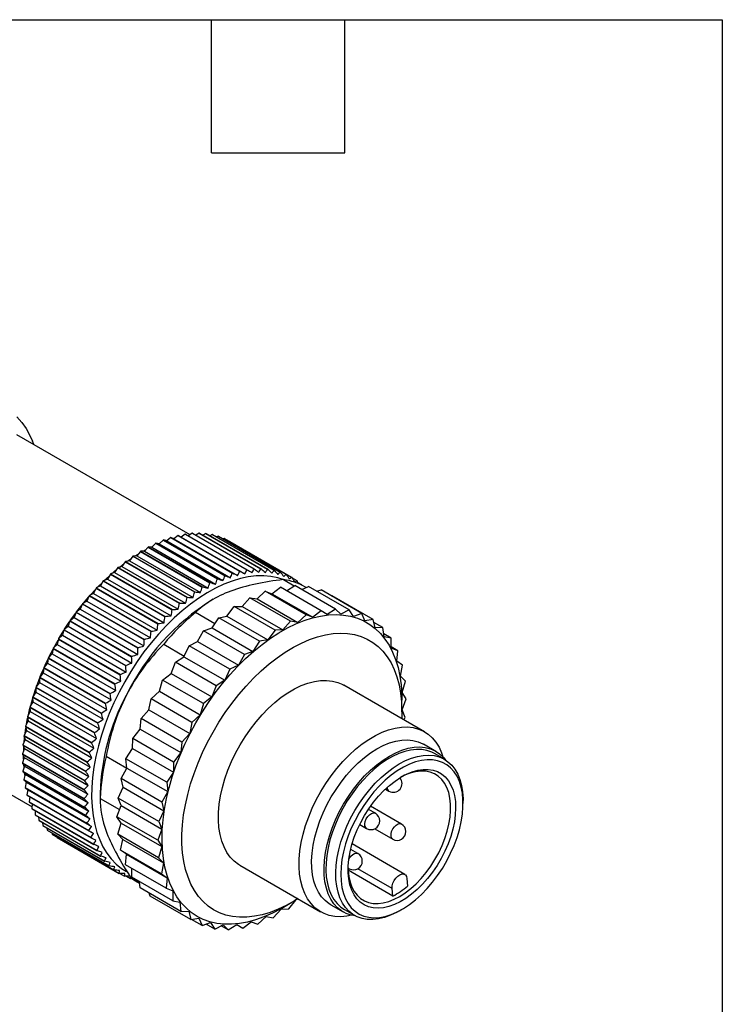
# Model space of a CAD drawing. Header units: millimetres. Extents: x 6 to 273, y 6 to 210.
# Tile 5 of 5: x 233 to 273, y 153 to 210. Entities that reach past the tile are written whole.
import ezdxf

# ---------------------------------------------------------------- set-up
doc = ezdxf.new("R2010")
doc.units = ezdxf.units.MM
doc.linetypes.add('SLD-Solid', pattern=[0])
doc.layers.add('TEXT', color=140, linetype='SLD-Solid', lineweight=25)

msp = doc.modelspace()

# ---------------------------------------------------------------- linework, layer by layer
for p, q in [((242.608, 180.103), (232.704, 185.82)), ((233.665, 185.266), (233.586, 185.46)), ((242.734, 180.185), (242.515, 180.041)), ((242.734, 180.185), (246.27, 178.144)), ((242.744, 180.186), (246.28, 178.145)), ((243.127, 180.195), (242.929, 180.079)), ((243.127, 180.195), (246.662, 178.154)), ((243.137, 180.195), (246.672, 178.154)), ((243.507, 180.17), (243.334, 180.081)), ((243.507, 180.17), (247.043, 178.129)), ((243.517, 180.168), (247.052, 178.127)), ((240.638, 179.612), (240.419, 179.385)), ((240.638, 179.612), (244.173, 177.571)), ((240.649, 179.617), (244.184, 177.576)), ((240.845, 179.581), (240.649, 179.617)), ((240.818, 179.586), (240.873, 179.608)), ((241.069, 179.795), (240.845, 179.581)), ((241.069, 179.795), (244.605, 177.754)), ((241.08, 179.8), (244.616, 177.759)), ((241.268, 179.744), (241.08, 179.8)), ((241.496, 179.945), (241.268, 179.744)), ((241.268, 179.744), (244.91, 177.642)), ((241.496, 179.945), (245.032, 177.904)), ((241.507, 179.948), (245.043, 177.907)), ((241.686, 179.874), (241.507, 179.948)), ((241.917, 180.06), (241.686, 179.874)), ((241.686, 179.874), (245.327, 177.772)), ((241.917, 180.06), (245.453, 178.019)), ((241.928, 180.062), (245.463, 178.021)), ((242.097, 179.97), (241.928, 180.062)), ((242.33, 180.14), (242.097, 179.97)), ((242.097, 179.97), (245.738, 177.867)), ((242.33, 180.14), (245.866, 178.099)), ((242.341, 180.142), (245.876, 178.101)), ((243.873, 180.109), (243.729, 180.046)), ((243.873, 180.109), (247.409, 178.068)), ((243.882, 180.107), (247.418, 178.066)), ((244.224, 180.013), (244.114, 179.973)), ((244.224, 180.013), (247.759, 177.972)), ((244.233, 180.01), (247.768, 177.969)), ((244.558, 179.883), (244.488, 179.863)), ((244.558, 179.883), (248.093, 177.842)), ((244.566, 179.879), (248.101, 177.838)), ((244.873, 179.719), (244.852, 179.714)), ((244.873, 179.719), (248.409, 177.678)), ((239.768, 179.148), (239.562, 178.897)), ((239.768, 179.148), (243.304, 177.107)), ((239.99, 179.156), (239.779, 179.155)), ((239.779, 179.155), (243.315, 177.114)), ((239.921, 179.156), (240.055, 179.229)), ((240.203, 179.396), (239.99, 179.156)), ((239.99, 179.156), (243.632, 177.054)), ((240.203, 179.396), (243.739, 177.355)), ((240.214, 179.402), (243.75, 177.361)), ((240.419, 179.385), (240.214, 179.402)), ((240.37, 179.389), (240.466, 179.434)), ((240.419, 179.385), (244.06, 177.282)), ((240.845, 179.581), (244.487, 177.479)), ((238.901, 178.559), (238.711, 178.289)), ((238.901, 178.559), (242.437, 176.518)), ((239.135, 178.607), (238.912, 178.568)), ((238.912, 178.568), (242.448, 176.527)), ((239.333, 178.869), (239.135, 178.607)), ((239.135, 178.607), (242.776, 176.505)), ((239.333, 178.869), (242.869, 176.828)), ((239.562, 178.897), (239.344, 178.876)), ((239.344, 178.876), (242.88, 176.835)), ((239.471, 178.888), (239.641, 178.994)), ((239.562, 178.897), (243.204, 176.795)), ((238.292, 177.942), (238.061, 177.865)), ((238.473, 178.221), (238.292, 177.942)), ((238.292, 177.942), (241.934, 175.84)), ((238.473, 178.221), (242.009, 176.18)), ((238.711, 178.289), (238.484, 178.23)), ((238.484, 178.23), (242.019, 176.189)), ((238.711, 178.289), (242.353, 176.186)), ((237.636, 177.463), (237.475, 177.171)), ((237.636, 177.463), (241.171, 175.422)), ((237.88, 177.569), (237.646, 177.474)), ((237.646, 177.474), (241.182, 175.433)), ((238.051, 177.855), (237.88, 177.569)), ((237.88, 177.569), (241.521, 175.467)), ((238.051, 177.855), (241.586, 175.814)), ((238.061, 177.865), (241.597, 175.824)), ((247.951, 177.535), (248.569, 177.179)), ((248.442, 177.632), (248.705, 177.48)), ((248.768, 177.372), (248.98, 177.25)), ((237.23, 177.047), (237.081, 176.75)), ((237.23, 177.047), (240.766, 175.006)), ((237.475, 177.171), (237.24, 177.058)), ((237.24, 177.058), (240.776, 175.017)), ((237.475, 177.171), (241.117, 175.069)), ((246.439, 176.43), (246.909, 176.872)), ((249.243, 175.524), (246.909, 176.872)), ((246.909, 176.872), (247.288, 176.726)), ((247.288, 176.726), (247.772, 177.106)), ((250.106, 175.759), (247.772, 177.106)), ((248.131, 176.899), (248.6, 177.198)), ((250.933, 175.851), (248.6, 177.198)), ((248.938, 177.222), (248.98, 177.25)), ((249.008, 176.962), (249.379, 177.145)), ((249.246, 177.079), (249.176, 177.119)), ((251.712, 175.798), (249.379, 177.145)), ((249.861, 176.867), (250.097, 176.948)), ((252.43, 175.601), (250.097, 176.948)), ((236.697, 176.307), (236.462, 176.159)), ((236.504, 176.186), (236.807, 176.546)), ((236.835, 176.608), (236.697, 176.307)), ((236.697, 176.307), (240.339, 174.205)), ((236.835, 176.608), (240.371, 174.567)), ((237.081, 176.75), (236.845, 176.619)), ((236.845, 176.619), (240.38, 174.578)), ((237.081, 176.75), (240.722, 174.648)), ((243.93, 176.41), (243.831, 176.353)), ((245.577, 176.002), (246.025, 176.497)), ((248.358, 175.15), (246.025, 176.497)), ((246.025, 176.497), (246.439, 176.43)), ((246.439, 176.43), (248.773, 175.083)), ((247.288, 176.726), (249.621, 175.379)), ((250.697, 176.602), (250.743, 176.61)), ((253.077, 175.263), (250.743, 176.61)), ((236.083, 175.668), (235.971, 175.363)), ((236.083, 175.668), (239.619, 173.627)), ((236.327, 175.844), (236.092, 175.68)), ((236.092, 175.68), (239.628, 173.639)), ((236.128, 175.705), (236.431, 176.095)), ((236.452, 176.147), (236.327, 175.844)), ((236.327, 175.844), (239.968, 173.742)), ((236.452, 176.147), (239.988, 174.106)), ((236.462, 176.159), (239.997, 174.118)), ((244.02, 175.013), (242.913, 175.652)), ((244.714, 175.448), (245.132, 175.989)), ((245.132, 175.989), (245.577, 176.002)), ((247.466, 174.642), (245.132, 175.989)), ((245.577, 176.002), (247.91, 174.655)), ((250.106, 175.759), (249.621, 175.379)), ((250.441, 175.537), (250.106, 175.759)), ((250.933, 175.851), (250.441, 175.537)), ((251.221, 175.556), (250.933, 175.851)), ((251.712, 175.798), (251.221, 175.556)), ((251.948, 175.435), (251.712, 175.798)), ((235.73, 175.17), (235.63, 174.866)), ((235.73, 175.17), (239.265, 173.129)), ((235.971, 175.363), (235.738, 175.183)), ((235.738, 175.183), (239.274, 173.142)), ((235.768, 175.207), (236.067, 175.623)), ((235.971, 175.363), (239.612, 173.261)), ((243.863, 174.777), (244.246, 175.356)), ((244.246, 175.356), (244.714, 175.448)), ((246.58, 174.009), (244.246, 175.356)), ((244.714, 175.448), (247.047, 174.101)), ((248.358, 175.15), (247.91, 174.655)), ((248.773, 175.083), (248.358, 175.15)), ((249.243, 175.524), (248.773, 175.083)), ((249.621, 175.379), (249.243, 175.524)), ((252.43, 175.601), (251.948, 175.435)), ((252.61, 175.175), (252.43, 175.601)), ((253.077, 175.263), (252.61, 175.175)), ((253.197, 174.782), (253.077, 175.263)), ((253.641, 174.79), (253.12, 175.091)), ((235.392, 174.658), (235.307, 174.355)), ((235.392, 174.658), (238.928, 172.617)), ((235.63, 174.866), (235.401, 174.671)), ((235.401, 174.671), (238.936, 172.63)), ((235.63, 174.866), (239.272, 172.764)), ((243.039, 173.999), (243.38, 174.606)), ((243.38, 174.606), (243.863, 174.777)), ((245.714, 173.259), (243.38, 174.606)), ((243.863, 174.777), (246.197, 173.43)), ((247.466, 174.642), (247.047, 174.101)), ((247.91, 174.655), (247.466, 174.642)), ((253.641, 174.79), (253.197, 174.782)), ((253.701, 174.261), (253.641, 174.79)), ((235.073, 174.132), (235.001, 173.831)), ((235.073, 174.132), (238.609, 172.091)), ((235.307, 174.355), (235.081, 174.145)), ((235.081, 174.145), (238.617, 172.104)), ((235.307, 174.355), (238.948, 172.252)), ((242.548, 173.753), (243.039, 173.999)), ((243.039, 173.999), (245.373, 172.652)), ((246.58, 174.009), (246.197, 173.43)), ((247.047, 174.101), (246.58, 174.009)), ((254.114, 174.189), (253.68, 174.44)), ((254.114, 174.189), (253.701, 174.261)), ((254.112, 173.62), (254.114, 174.189)), ((234.773, 173.594), (234.716, 173.297)), ((234.773, 173.594), (238.309, 171.553)), ((235.001, 173.831), (234.781, 173.608)), ((234.781, 173.608), (238.316, 171.567)), ((235.001, 173.831), (238.643, 171.729)), ((241.096, 173.841), (242.271, 173.162)), ((242.255, 173.127), (242.548, 173.753)), ((244.882, 172.406), (242.548, 173.753)), ((246.197, 173.43), (245.714, 173.259)), ((254.488, 173.47), (254.112, 173.687)), ((254.488, 173.47), (254.112, 173.62)), ((254.424, 172.87), (254.488, 173.47)), ((234.494, 173.047), (234.451, 172.755)), ((234.494, 173.047), (238.029, 171.006)), ((234.716, 173.297), (234.501, 173.061)), ((234.501, 173.061), (238.036, 171.02)), ((234.716, 173.297), (238.357, 171.195)), ((241.763, 172.81), (242.255, 173.127)), ((242.255, 173.127), (244.588, 171.78)), ((245.714, 173.259), (245.373, 172.652)), ((254.758, 172.644), (254.424, 172.87)), ((234.236, 172.494), (234.207, 172.207)), ((234.236, 172.494), (237.771, 170.453)), ((234.451, 172.755), (234.242, 172.508)), ((234.242, 172.508), (237.777, 170.467)), ((234.451, 172.755), (238.092, 170.653)), ((241.521, 172.175), (241.763, 172.81)), ((244.097, 171.463), (241.763, 172.81)), ((244.882, 172.406), (244.588, 171.78)), ((245.373, 172.652), (244.882, 172.406)), ((254.634, 172.022), (254.758, 172.644)), ((234, 171.935), (233.986, 171.655)), ((234, 171.935), (237.536, 169.894)), ((234.207, 172.207), (234.006, 171.949)), ((234.006, 171.949), (237.541, 169.908)), ((234.207, 172.207), (237.849, 170.105)), ((240.851, 171.157), (241.037, 171.791)), ((241.037, 171.791), (241.521, 172.175)), ((243.371, 170.444), (241.037, 171.791)), ((241.521, 172.175), (243.855, 170.828)), ((244.588, 171.78), (244.097, 171.463)), ((254.919, 171.723), (254.634, 172.022)), ((254.736, 171.089), (254.919, 171.723)), ((233.648, 170.891), (233.788, 171.318)), ((233.788, 171.373), (237.324, 169.332)), ((233.788, 171.373), (233.789, 171.102)), ((233.986, 171.655), (233.793, 171.388)), ((233.793, 171.388), (237.329, 169.347)), ((233.986, 171.655), (237.628, 169.553)), ((240.383, 170.713), (240.851, 171.157)), ((240.851, 171.157), (243.185, 169.81)), ((244.097, 171.463), (243.855, 170.828)), ((256.016, 168.832), (251.399, 171.497)), ((233.49, 170.345), (233.604, 170.747)), ((233.6, 170.811), (237.136, 168.77)), ((233.6, 170.811), (233.616, 170.549)), ((233.789, 171.102), (233.605, 170.826)), ((233.605, 170.826), (237.14, 168.785)), ((233.789, 171.102), (237.431, 168.999)), ((240.255, 170.09), (240.383, 170.713)), ((242.716, 169.366), (240.383, 170.713)), ((243.855, 170.828), (243.371, 170.444)), ((254.721, 169.984), (254.721, 170.637)), ((254.73, 170.088), (254.969, 170.723)), ((254.969, 170.723), (254.736, 171.089)), ((223.705, 170.231), (233.568, 164.538)), ((233.358, 169.805), (233.447, 170.177)), ((233.437, 170.251), (236.973, 168.21)), ((233.437, 170.251), (233.468, 169.999)), ((233.616, 170.549), (233.441, 170.265)), ((233.441, 170.265), (236.977, 168.224)), ((233.616, 170.549), (237.258, 168.447)), ((239.809, 169.592), (240.255, 170.09)), ((240.255, 170.09), (242.589, 168.743)), ((243.371, 170.444), (243.185, 169.81)), ((254.906, 169.659), (254.73, 170.088)), ((233.252, 169.273), (233.316, 169.61)), ((233.3, 169.695), (236.836, 167.654)), ((233.3, 169.695), (233.346, 169.454)), ((233.468, 169.999), (233.304, 169.709)), ((233.304, 169.709), (236.839, 167.668)), ((233.468, 169.999), (237.11, 167.897)), ((239.742, 168.991), (239.809, 169.592)), ((242.142, 168.245), (239.809, 169.592)), ((243.185, 169.81), (242.716, 169.366)), ((254.838, 169.512), (254.906, 169.659)), ((233.249, 168.916), (233.107, 168.617)), ((233.171, 168.752), (233.214, 169.05)), ((233.19, 169.145), (236.725, 167.104)), ((233.19, 169.145), (233.249, 168.916)), ((233.346, 169.454), (233.192, 169.159)), ((233.192, 169.159), (236.728, 167.118)), ((233.249, 168.916), (236.891, 166.814)), ((233.346, 169.454), (236.987, 167.352)), ((239.326, 168.447), (239.742, 168.991)), ((239.742, 168.991), (242.076, 167.643)), ((242.716, 169.366), (242.589, 168.743)), ((233.179, 168.387), (233.049, 168.085)), ((233.105, 168.603), (236.641, 166.562)), ((233.105, 168.603), (233.179, 168.387)), ((233.107, 168.617), (236.643, 166.576)), ((233.179, 168.387), (236.821, 166.285)), ((239.32, 167.876), (239.326, 168.447)), ((241.659, 167.1), (239.326, 168.447)), ((242.589, 168.743), (242.142, 168.245)), ((233.136, 167.87), (233.018, 167.566)), ((233.048, 168.072), (236.584, 166.031)), ((233.048, 168.072), (233.136, 167.87)), ((233.049, 168.085), (236.585, 166.044)), ((233.136, 167.87), (236.777, 165.767)), ((238.94, 167.295), (239.32, 167.876)), ((239.32, 167.876), (241.654, 166.529)), ((242.142, 168.245), (242.076, 167.643)), ((256.664, 167.716), (255.957, 168.125)), ((233.119, 167.365), (233.015, 167.061)), ((233.018, 167.566), (236.554, 165.525)), ((233.018, 167.553), (236.554, 165.512)), ((233.018, 167.553), (233.119, 167.365)), ((233.119, 167.365), (236.761, 165.263)), ((238.982, 166.737), (237.807, 167.416)), ((241.273, 165.948), (238.94, 167.295)), ((238.997, 166.763), (238.94, 167.295)), ((242.076, 167.643), (241.659, 167.1)), ((257.155, 167.26), (256.589, 167.586)), ((233.015, 167.061), (236.551, 165.02)), ((233.015, 167.049), (236.551, 165.007)), ((233.015, 167.049), (233.13, 166.877)), ((233.13, 166.877), (233.039, 166.573)), ((233.108, 166.805), (233.1, 166.921)), ((233.13, 166.877), (236.771, 164.774)), ((238.658, 166.155), (238.997, 166.763)), ((238.997, 166.763), (241.33, 165.416)), ((241.659, 167.1), (241.654, 166.529)), ((233.039, 166.573), (236.575, 164.532)), ((233.04, 166.561), (236.576, 164.52)), ((233.04, 166.561), (233.167, 166.405)), ((233.167, 166.405), (233.09, 166.103)), ((233.09, 166.103), (236.626, 164.062)), ((233.092, 166.092), (236.627, 164.051)), ((233.092, 166.092), (233.231, 165.953)), ((233.156, 166.361), (233.147, 166.43)), ((233.167, 166.405), (236.809, 164.303)), ((240.992, 164.808), (238.658, 166.155)), ((238.776, 165.67), (238.658, 166.155)), ((241.654, 166.529), (241.273, 165.948)), ((233.231, 165.953), (233.168, 165.654)), ((233.168, 165.654), (236.704, 163.613)), ((233.171, 165.643), (236.706, 163.602)), ((233.171, 165.643), (233.322, 165.521)), ((233.228, 165.938), (233.224, 165.96)), ((233.231, 165.953), (236.873, 163.85)), ((233.322, 165.521), (233.273, 165.227)), ((233.322, 165.521), (236.964, 163.419)), ((238.485, 165.044), (238.776, 165.67)), ((238.776, 165.67), (241.109, 164.323)), ((241.273, 165.948), (241.33, 165.416)), ((253.782, 165.558), (253.981, 165.444)), ((233.273, 165.227), (236.809, 163.186)), ((233.276, 165.216), (236.812, 163.175)), ((233.276, 165.216), (233.439, 165.112)), ((233.439, 165.112), (233.405, 164.823)), ((233.439, 165.112), (237.08, 163.01)), ((237.468, 165.331), (237.468, 164.856)), ((237.472, 165.024), (238.576, 164.387)), ((240.818, 163.697), (238.485, 165.044)), ((238.661, 164.615), (238.485, 165.044)), ((241.33, 165.416), (240.992, 164.808)), ((233.405, 164.823), (236.94, 162.782)), ((233.408, 164.813), (236.944, 162.772)), ((233.58, 164.714), (233.562, 164.445)), ((233.562, 164.445), (237.097, 162.404)), ((233.566, 164.436), (237.102, 162.395)), ((238.423, 163.98), (238.661, 164.615)), ((238.661, 164.615), (240.995, 163.268)), ((240.992, 164.808), (241.109, 164.323)), ((253.204, 164.172), (252.811, 164.398)), ((254.699, 163.56), (252.935, 164.578)), ((258.222, 164.739), (258.222, 164.902)), ((233.748, 164.331), (233.744, 164.094)), ((233.744, 164.094), (237.28, 162.053)), ((233.749, 164.085), (237.285, 162.044)), ((233.943, 163.973), (233.951, 163.771)), ((240.756, 162.633), (238.423, 163.98)), ((238.655, 163.613), (238.423, 163.98)), ((241.109, 164.323), (240.818, 163.697)), ((233.951, 163.771), (237.486, 161.73)), ((233.956, 163.763), (237.492, 161.722)), ((234.165, 163.643), (234.181, 163.477)), ((234.181, 163.477), (237.717, 161.436)), ((234.187, 163.47), (237.723, 161.429)), ((234.414, 163.339), (234.434, 163.214)), ((238.473, 162.979), (238.655, 163.613)), ((238.655, 163.613), (240.989, 162.266)), ((240.995, 163.268), (240.756, 162.633)), ((240.818, 163.697), (240.995, 163.268)), ((252.311, 163.532), (252.704, 163.306)), ((253.17, 163.288), (254.199, 162.694)), ((234.434, 163.214), (237.97, 161.173)), ((234.441, 163.208), (237.977, 161.167)), ((234.69, 163.064), (234.709, 162.983)), ((234.709, 162.983), (238.245, 160.942)), ((234.717, 162.978), (238.252, 160.937)), ((234.995, 162.817), (235.005, 162.785)), ((235.005, 162.785), (238.54, 160.744)), ((235.013, 162.78), (238.548, 160.739)), ((240.806, 161.632), (238.473, 162.979)), ((238.758, 162.681), (238.473, 162.979)), ((238.634, 162.059), (238.758, 162.681)), ((238.758, 162.681), (241.091, 161.334)), ((240.756, 162.633), (240.989, 162.266)), ((240.989, 162.266), (240.806, 161.632)), ((254.887, 160.68), (251.874, 162.419)), ((240.967, 160.712), (238.634, 162.059)), ((238.967, 161.833), (238.634, 162.059)), ((238.903, 161.232), (238.967, 161.833)), ((238.967, 161.833), (241.3, 160.486)), ((240.806, 161.632), (241.091, 161.334)), ((252.209, 161.87), (251.792, 162.111)), ((241.237, 159.885), (238.903, 161.232)), ((239.278, 160.513), (239.279, 161.015)), ((241.091, 161.334), (240.967, 160.712)), ((245.457, 161.205), (250.074, 158.54)), ((251.647, 161.04), (251.709, 161.004)), ((238.58, 160.738), (238.855, 160.579)), ((238.966, 160.576), (239.189, 160.448)), ((239.719, 160.195), (239.222, 160.482)), ((241.611, 159.166), (239.278, 160.513)), ((240.967, 160.712), (241.3, 160.486)), ((241.3, 160.486), (241.237, 159.885)), ((254.198, 159.441), (251.65, 160.912)), ((254.164, 159.874), (252.208, 161.004)), ((239.281, 160.45), (239.197, 160.445)), ((239.477, 160.318), (239.721, 160.178)), ((239.751, 159.912), (239.711, 160.263)), ((242.084, 158.565), (239.751, 159.912)), ((255.009, 160.447), (255.044, 160.015)), ((240.315, 159.439), (240.272, 159.611)), ((242.648, 158.092), (240.315, 159.439)), ((241.237, 159.885), (241.613, 159.735)), ((241.613, 159.735), (241.611, 159.166)), ((254.198, 159.441), (254.164, 159.874)), ((241.611, 159.166), (242.024, 159.095)), ((242.024, 159.095), (242.084, 158.565)), ((247.864, 158.758), (248.429, 159.084)), ((248.259, 158.713), (248.647, 159.214)), ((248.726, 159.264), (248.796, 159.278)), ((250.657, 158.944), (251.364, 158.536)), ((242.084, 158.565), (242.527, 158.573)), ((242.527, 158.573), (242.648, 158.092)), ((246.482, 157.831), (246.952, 158.272)), ((246.952, 158.272), (247.367, 158.205)), ((247.367, 158.205), (247.814, 158.7)), ((247.814, 158.7), (248.259, 158.713)), ((251.439, 158.666), (252.005, 158.34)), ((254.581, 158.595), (254.722, 158.677)), ((242.648, 158.092), (243.115, 158.18)), ((243.294, 157.754), (242.695, 158.101)), ((243.115, 158.18), (243.294, 157.754)), ((243.294, 157.754), (243.777, 157.921)), ((244.013, 157.557), (243.531, 157.836)), ((243.777, 157.921), (244.013, 157.557)), ((244.013, 157.557), (244.504, 157.799)), ((244.792, 157.504), (244.384, 157.74)), ((244.504, 157.799), (244.792, 157.504)), ((244.792, 157.504), (245.283, 157.818)), ((245.619, 157.596), (245.26, 157.803)), ((245.283, 157.818), (245.619, 157.596)), ((245.619, 157.596), (246.104, 157.976)), ((246.104, 157.976), (246.482, 157.831))]:
    msp.add_line(p, q)
at = {"flags": 128}
for points in [[(232.701, 186.835), (232.977, 186.522), (233.223, 186.17), (233.44, 185.783), (233.586, 185.46)], [(239.024, 178.588), (239.216, 178.721), (239.226, 178.728)], [(238.146, 177.893), (238.27, 178), (238.4, 178.109)], [(238.582, 178.255), (238.74, 178.378), (238.812, 178.433)], [(237.301, 177.087), (237.354, 177.143), (237.589, 177.378)], [(237.718, 177.503), (237.807, 177.587), (237.992, 177.757)], [(247.984, 177.531), (247.63, 177.643), (247.232, 177.722), (246.816, 177.757), (246.384, 177.747), (245.938, 177.694), (245.481, 177.596), (245.014, 177.455), (244.541, 177.272), (244.063, 177.046), (243.584, 176.781), (243.105, 176.476), (242.629, 176.133), (242.159, 175.754), (241.696, 175.342), (241.243, 174.898), (240.803, 174.423), (240.378, 173.922), (239.97, 173.396), (239.58, 172.849), (239.211, 172.281), (238.866, 171.698), (238.545, 171.102)], [(236.895, 176.647), (236.914, 176.669), (237.194, 176.974)], [(235.428, 174.694), (235.691, 175.094), (235.717, 175.132)], [(242.608, 168.736), (242.932, 169.338), (243.281, 169.927), (243.652, 170.5), (244.045, 171.054), (244.456, 171.586), (244.885, 172.094), (245.328, 172.574), (245.784, 173.026), (246.25, 173.445), (246.724, 173.831), (247.204, 174.182), (247.688, 174.495), (248.172, 174.769), (248.654, 175.002), (249.133, 175.194), (249.605, 175.344), (250.069, 175.451), (250.521, 175.514), (250.961, 175.533), (251.385, 175.507), (251.791, 175.438), (252.178, 175.325), (252.543, 175.169), (252.885, 174.971), (253.202, 174.731), (253.492, 174.452), (253.755, 174.133), (253.988, 173.778), (254.19, 173.387), (254.361, 172.962), (254.5, 172.507), (254.605, 172.022), (254.677, 171.511), (254.715, 170.975), (254.721, 170.637)], [(235.106, 174.169), (235.322, 174.527), (235.382, 174.623)], [(234.806, 173.633), (234.977, 173.943), (235.065, 174.098)], [(243.607, 168.239), (243.919, 168.818), (244.256, 169.383), (244.615, 169.931), (244.995, 170.46), (245.394, 170.966), (245.81, 171.448), (246.239, 171.901), (246.681, 172.324), (247.132, 172.715), (247.591, 173.07), (248.054, 173.389), (248.519, 173.67), (248.983, 173.91), (249.444, 174.11), (249.9, 174.267), (250.348, 174.38), (250.786, 174.45), (251.21, 174.476), (251.619, 174.457), (252.011, 174.394), (252.384, 174.287), (252.734, 174.137), (253.061, 173.944), (253.363, 173.709), (253.638, 173.435), (253.885, 173.122), (254.101, 172.772), (254.287, 172.386), (254.441, 171.968), (254.561, 171.519), (254.649, 171.042), (254.702, 170.54), (254.721, 170.014), (254.712, 169.584)], [(234.527, 173.091), (234.655, 173.347), (234.767, 173.56)], [(234.271, 172.543), (234.361, 172.74), (234.488, 173.011)], [(234.039, 171.992), (234.093, 172.126), (234.232, 172.452)], [(233.831, 171.44), (233.855, 171.508), (233.998, 171.887)], [(245.209, 167.612), (245.468, 168.086), (245.752, 168.546), (246.057, 168.988), (246.383, 169.409), (246.725, 169.803), (247.081, 170.169), (247.449, 170.504), (247.824, 170.804), (248.205, 171.067), (248.587, 171.291), (248.969, 171.475), (249.345, 171.615), (249.714, 171.713), (250.073, 171.765), (250.418, 171.773), (250.746, 171.736), (251.055, 171.654), (251.342, 171.529), (251.399, 171.497)], [(238.545, 171.102), (238.25, 170.495), (237.982, 169.881), (237.744, 169.263), (237.537, 168.644), (237.36, 168.027), (237.216, 167.415), (237.105, 166.813), (237.027, 166.221), (236.983, 165.645), (236.974, 165.086), (236.999, 164.547), (237.057, 164.031), (237.15, 163.541), (237.276, 163.08), (237.435, 162.649), (237.625, 162.251), (237.846, 161.887), (238.098, 161.561), (238.377, 161.272), (238.684, 161.024), (238.969, 160.842)], [(249.826, 164.946), (250.085, 165.421), (250.369, 165.881), (250.674, 166.323), (251, 166.743), (251.342, 167.138), (251.698, 167.504), (252.066, 167.839), (252.441, 168.139), (252.822, 168.402), (253.204, 168.626), (253.586, 168.809), (253.962, 168.95), (254.331, 169.047), (254.69, 169.1), (255.034, 169.108), (255.363, 169.071), (255.672, 168.989), (255.959, 168.863), (256.222, 168.695), (256.459, 168.485), (256.668, 168.235), (256.846, 167.947), (256.993, 167.625), (257.073, 167.393)], [(233.117, 168.243), (233.138, 168.466), (233.141, 168.498)], [(247.864, 158.758), (247.795, 158.719), (247.312, 158.465), (246.831, 158.252), (246.355, 158.081), (245.887, 157.952), (245.428, 157.868), (244.982, 157.827), (244.55, 157.83), (244.135, 157.877), (243.738, 157.968), (243.362, 158.103), (243.008, 158.28), (242.678, 158.499), (242.374, 158.759), (242.098, 159.058), (241.85, 159.395), (241.632, 159.769), (241.445, 160.177), (241.29, 160.617), (241.168, 161.088), (241.08, 161.586), (241.025, 162.11), (241.004, 162.656), (241.017, 163.223), (241.064, 163.806), (241.146, 164.404), (241.26, 165.014), (241.408, 165.631), (241.588, 166.254), (241.799, 166.879), (242.04, 167.503), (242.31, 168.123), (242.608, 168.736)], [(250.436, 164.659), (250.682, 165.108), (250.953, 165.542), (251.245, 165.958), (251.557, 166.35), (251.885, 166.717), (252.226, 167.054), (252.577, 167.358), (252.935, 167.626), (253.297, 167.856), (253.659, 168.046), (254.017, 168.194), (254.369, 168.298), (254.711, 168.357), (255.04, 168.372), (255.352, 168.342), (255.646, 168.266), (255.918, 168.147), (255.957, 168.125)], [(233.089, 167.747), (233.094, 167.89), (233.098, 167.958)], [(248.771, 159.292), (248.57, 159.168), (248.105, 158.907), (247.642, 158.687), (247.183, 158.509), (246.731, 158.373), (246.288, 158.282), (245.857, 158.234), (245.439, 158.23), (245.039, 158.271), (244.656, 158.356), (244.294, 158.485), (243.955, 158.657), (243.641, 158.87), (243.352, 159.125), (243.091, 159.419), (242.859, 159.751), (242.658, 160.119), (242.488, 160.521), (242.351, 160.955), (242.247, 161.418), (242.176, 161.908), (242.14, 162.423), (242.138, 162.959), (242.171, 163.513), (242.237, 164.083), (242.338, 164.666), (242.471, 165.257), (242.638, 165.855), (242.836, 166.455), (243.064, 167.055), (243.322, 167.651), (243.607, 168.239)], [(256.589, 167.586), (256.429, 167.668), (256.155, 167.764), (255.86, 167.817), (255.549, 167.826), (255.223, 167.791), (254.886, 167.712), (254.54, 167.591), (254.19, 167.428), (253.838, 167.225), (253.488, 166.984), (253.143, 166.706), (252.806, 166.395), (252.48, 166.054), (252.168, 165.685), (251.874, 165.293), (251.599, 164.88), (251.348, 164.451), (251.121, 164.009), (250.921, 163.559), (250.75, 163.105), (250.609, 162.652), (250.501, 162.203), (250.425, 161.762), (250.382, 161.334), (250.374, 160.923), (250.399, 160.532), (250.458, 160.166), (250.551, 159.827), (250.676, 159.52), (250.832, 159.245), (251.017, 159.007), (251.231, 158.808), (251.439, 158.666)], [(251.143, 164.251), (251.389, 164.7), (251.66, 165.134), (251.952, 165.549), (252.264, 165.942), (252.592, 166.309), (252.933, 166.646), (253.284, 166.95), (253.643, 167.218), (254.004, 167.448), (254.366, 167.638), (254.724, 167.786), (255.076, 167.89), (255.418, 167.949), (255.747, 167.964), (256.06, 167.933), (256.353, 167.858), (256.625, 167.738), (256.872, 167.576), (257.093, 167.371), (257.218, 167.222)], [(233.086, 167.268), (233.085, 167.331), (233.084, 167.431)], [(245.457, 161.205), (245.379, 161.253), (245.129, 161.442), (244.906, 161.672), (244.712, 161.941), (244.549, 162.247), (244.419, 162.586), (244.321, 162.957), (244.257, 163.356), (244.228, 163.779), (244.234, 164.224), (244.275, 164.687), (244.35, 165.163), (244.459, 165.65), (244.6, 166.142), (244.774, 166.635), (244.977, 167.127), (245.209, 167.612)], [(252.04, 163.768), (251.829, 163.325), (251.647, 162.877), (251.496, 162.426), (251.377, 161.979), (251.291, 161.538), (251.239, 161.11), (251.221, 160.697), (251.239, 160.305), (251.291, 159.937), (251.377, 159.596), (251.496, 159.286), (251.647, 159.01), (251.829, 158.772), (252.04, 158.572), (252.277, 158.414), (252.539, 158.298), (252.822, 158.227), (253.125, 158.2), (253.443, 158.217), (253.773, 158.28), (254.114, 158.387), (254.46, 158.537), (254.809, 158.728), (255.157, 158.959), (255.5, 159.227), (255.836, 159.53), (256.161, 159.865), (256.471, 160.228), (256.765, 160.616), (257.037, 161.025), (257.287, 161.45), (257.511, 161.888), (257.708, 162.335), (257.875, 162.785), (258.01, 163.234), (258.113, 163.679), (258.182, 164.114), (258.217, 164.535), (258.217, 164.938), (258.182, 165.319), (258.113, 165.674), (258.01, 165.999), (257.875, 166.292), (257.708, 166.55), (257.511, 166.769), (257.287, 166.948), (257.037, 167.086), (256.765, 167.179), (256.471, 167.229), (256.161, 167.233), (255.836, 167.193), (255.5, 167.108), (255.157, 166.98), (254.809, 166.809), (254.46, 166.598), (254.114, 166.348), (253.773, 166.062), (253.443, 165.742), (253.125, 165.393), (252.822, 165.017), (252.539, 164.618), (252.277, 164.201), (252.04, 163.768)], [(251.79, 163.892), (252.029, 164.329), (252.292, 164.751), (252.576, 165.154), (252.879, 165.536), (253.198, 165.892), (253.529, 166.22), (253.871, 166.515), (254.219, 166.776), (254.57, 166.999), (254.922, 167.184), (255.27, 167.327), (255.612, 167.428), (255.944, 167.486), (256.264, 167.5), (256.567, 167.471), (256.853, 167.397), (257.117, 167.281), (257.357, 167.123), (257.571, 166.925), (257.758, 166.688), (257.915, 166.415), (258.04, 166.108), (258.134, 165.77), (258.194, 165.404), (258.22, 165.014), (258.222, 164.902)], [(252.365, 163.641), (252.589, 164.046), (252.836, 164.437), (253.105, 164.807), (253.393, 165.154), (253.695, 165.474), (254.009, 165.762), (254.331, 166.016), (254.658, 166.233), (254.985, 166.409), (255.309, 166.544), (255.627, 166.635), (255.934, 166.682), (256.228, 166.685), (256.504, 166.642), (256.761, 166.554), (256.994, 166.424), (257.201, 166.251), (257.381, 166.038), (257.53, 165.788), (257.647, 165.503), (257.732, 165.186), (257.782, 164.841), (257.797, 164.473), (257.778, 164.084), (257.724, 163.68), (257.636, 163.265), (257.515, 162.844), (257.362, 162.421), (257.18, 162.002), (256.969, 161.591), (256.733, 161.193), (256.474, 160.812), (256.196, 160.452), (255.901, 160.118), (255.592, 159.814), (255.273, 159.542), (254.949, 159.307), (254.621, 159.11), (254.295, 158.954), (253.974, 158.841), (253.661, 158.772), (253.36, 158.747), (253.074, 158.767), (252.808, 158.833), (252.562, 158.942), (252.342, 159.094), (252.148, 159.287), (251.984, 159.518), (251.85, 159.787), (251.749, 160.088), (251.682, 160.419), (251.649, 160.776), (251.651, 161.156), (251.688, 161.552), (251.759, 161.963), (251.863, 162.381), (252, 162.804), (252.168, 163.225), (252.365, 163.641)], [(251.646, 161.04), (251.651, 160.905), (251.687, 160.561), (251.757, 160.244), (251.86, 159.957), (251.996, 159.703), (252.161, 159.485), (252.355, 159.306), (252.575, 159.168), (252.818, 159.073), (253.082, 159.021), (253.364, 159.014), (253.66, 159.051), (253.966, 159.132), (254.28, 159.256), (254.598, 159.421), (254.915, 159.626), (255.228, 159.869), (255.534, 160.146), (255.828, 160.453), (256.108, 160.789), (256.37, 161.148), (256.611, 161.526), (256.828, 161.919), (257.019, 162.323), (257.181, 162.732), (257.312, 163.142), (257.412, 163.548), (257.479, 163.945), (257.511, 164.329), (257.509, 164.695), (257.473, 165.038), (257.403, 165.355), (257.299, 165.643), (257.164, 165.897), (256.999, 166.115), (256.805, 166.293), (256.585, 166.431), (256.342, 166.527), (256.078, 166.578), (255.796, 166.586), (255.5, 166.549), (255.193, 166.468), (254.88, 166.344), (254.649, 166.227)], [(251.849, 158.344), (251.578, 158.292), (251.226, 158.262), (250.889, 158.277), (250.57, 158.336), (250.272, 158.44), (249.996, 158.587), (249.746, 158.777), (249.523, 159.007), (249.329, 159.276), (249.166, 159.581), (249.035, 159.921), (248.938, 160.292), (248.874, 160.69), (248.845, 161.114), (248.851, 161.559), (248.892, 162.022), (248.967, 162.498), (249.075, 162.984), (249.217, 163.476), (249.39, 163.97), (249.594, 164.461), (249.826, 164.946)], [(250.657, 158.944), (250.57, 158.998), (250.335, 159.182), (250.129, 159.406), (249.952, 159.669), (249.807, 159.968), (249.694, 160.3), (249.615, 160.663), (249.57, 161.052), (249.56, 161.464), (249.586, 161.896), (249.646, 162.343), (249.74, 162.801), (249.867, 163.266), (250.027, 163.734), (250.217, 164.2), (250.436, 164.659)], [(252.07, 158.304), (251.82, 158.351), (251.537, 158.449), (251.277, 158.59), (251.043, 158.774), (250.836, 158.998), (250.659, 159.261), (250.514, 159.56), (250.401, 159.892), (250.322, 160.255), (250.277, 160.644), (250.267, 161.056), (250.293, 161.488), (250.353, 161.935), (250.447, 162.393), (250.574, 162.858), (250.734, 163.326), (250.924, 163.791), (251.143, 164.251)], [(254.581, 158.595), (254.414, 158.503), (254.063, 158.339), (253.718, 158.216), (253.38, 158.137), (253.054, 158.101), (252.742, 158.108), (252.447, 158.16), (252.172, 158.255), (251.92, 158.392), (251.692, 158.571), (251.492, 158.788), (251.32, 159.044), (251.178, 159.334), (251.069, 159.657), (250.992, 160.009), (250.949, 160.388), (250.939, 160.788), (250.964, 161.208), (251.022, 161.642), (251.114, 162.087), (251.237, 162.539), (251.393, 162.993), (251.577, 163.446), (251.79, 163.892)], [(252.609, 163.448), (252.601, 163.571), (252.628, 163.71), (252.687, 163.852), (252.771, 163.983), (252.874, 164.09), (252.984, 164.163), (253.092, 164.194), (253.186, 164.181), (253.204, 164.172)], [(252.704, 163.306), (252.651, 163.353), (252.609, 163.448)], [(254.199, 162.694), (254.195, 162.696), (254.131, 162.764), (254.099, 162.868), (254.101, 162.996), (254.137, 163.138), (254.204, 163.278), (254.294, 163.404), (254.4, 163.502), (254.511, 163.564), (254.615, 163.583), (254.699, 163.56)], [(251.686, 161.539), (251.713, 161.589), (251.804, 161.715), (251.909, 161.813), (252.02, 161.875), (252.125, 161.894), (252.209, 161.87)], [(251.709, 161.004), (251.704, 161.007), (251.647, 161.064)], [(239.222, 160.482), (239.387, 160.372), (239.477, 160.318)], [(254.164, 159.874), (254.171, 160.017), (254.211, 160.172), (254.282, 160.326), (254.377, 160.466), (254.49, 160.582), (254.61, 160.664), (254.729, 160.704), (254.835, 160.701), (254.922, 160.654), (254.982, 160.567), (255.009, 160.447)]]:
    msp.add_lwpolyline(points, dxfattribs=at)
for centre, radius, start, end in [((243.053, 175.568), 4.628, 93.8259, 93.9516), ((243.042, 175.994), 4.202, 88.7136, 88.8477), ((243.065, 176.338), 3.857, 83.2804, 83.4224), ((243.936, 172.455), 7.881, 114.6579, 114.7461), ((243.631, 173.176), 7.098, 111.0652, 111.1597), ((243.393, 173.859), 6.374, 107.2087, 107.3103), ((243.22, 174.493), 5.717, 103.0634, 103.1726), ((243.109, 175.065), 5.134, 98.6075, 98.7248), ((243.108, 176.6), 3.591, 77.5548, 77.7036), ((243.157, 176.78), 3.405, 71.5866, 71.7408), ((243.196, 176.88), 3.298, 65.4467, 65.6043), ((244.735, 170.958), 9.579, 121.1566, 121.234), ((244.306, 171.711), 8.712, 118.0131, 118.0955), ((245.734, 169.483), 11.361, 126.906, 126.9751), ((245.215, 170.21), 10.467, 124.1132, 124.1862), ((246.281, 168.79), 12.244, 129.5564, 129.6221), ((246.928, 171.818), 6.374, 107.2087, 107.3103), ((246.756, 172.452), 5.717, 103.0634, 103.1726), ((246.645, 173.024), 5.134, 98.6075, 98.7248), ((246.589, 173.527), 4.628, 93.8259, 93.9516), ((246.578, 173.953), 4.202, 88.7136, 88.8477), ((246.601, 174.297), 3.857, 83.2804, 83.4224), ((246.644, 174.559), 3.591, 77.5548, 77.7036), ((246.692, 174.739), 3.405, 71.5866, 71.7408), ((247.393, 167.558), 13.904, 134.5061, 134.5665), ((246.839, 168.145), 13.097, 132.0838, 132.1467), ((247.842, 169.67), 8.712, 118.0131, 118.0955), ((247.472, 170.414), 7.881, 114.6579, 114.7461), ((247.167, 171.135), 7.098, 111.0652, 111.1597), ((247.494, 174.175), 3.392, 60.2508, 82.2409), ((246.731, 174.839), 3.298, 65.4467, 65.6043), ((246.744, 174.866), 3.268, 59.2226, 59.3811), ((246.717, 174.827), 3.315, 53.0107, 53.1677), ((247.925, 167.039), 14.647, 136.8396, 136.8979), ((248.75, 168.169), 10.467, 124.1132, 124.1862), ((248.27, 168.917), 9.579, 121.1566, 121.234), ((246.636, 174.732), 3.44, 46.9061, 47.0593), ((248.417, 166.595), 15.31, 139.0991, 139.1558), ((250.898, 165.116), 13.274, 122.1672, 154.1022), ((249.27, 167.442), 11.361, 126.906, 126.9751), ((249.216, 165.951), 16.336, 143.4508, 143.505), ((248.853, 166.232), 15.877, 141.2986, 141.3539), ((251.736, 164.991), 13.839, 129.6123, 140.2492), ((250.375, 166.103), 13.097, 132.0838, 132.1467), ((249.817, 166.749), 12.244, 129.5564, 129.6221), ((249.493, 165.754), 16.677, 145.5679, 145.6214), ((250.928, 165.516), 13.904, 134.5061, 134.5665), ((249.672, 165.636), 16.89, 147.6614, 147.7145), ((251.952, 164.554), 15.31, 139.0991, 139.1558), ((251.46, 164.998), 14.647, 136.8396, 136.8979), ((249.741, 165.593), 16.972, 149.7426, 149.7955), ((252.388, 164.191), 15.877, 141.2986, 141.3539), ((249.696, 165.618), 16.92, 151.8224, 151.8754), ((252.752, 163.91), 16.336, 143.4508, 143.505), ((249.532, 165.702), 16.736, 153.9118, 153.9652), ((253.029, 163.713), 16.677, 145.5679, 145.6214), ((249.248, 165.833), 16.424, 156.0219, 156.076), ((253.207, 163.595), 16.89, 147.6614, 147.7145), ((248.849, 166.002), 15.99, 158.1643, 158.2193), ((253.277, 163.552), 16.972, 149.7426, 149.7955), ((248.34, 166.194), 15.446, 160.3507, 160.407), ((253.231, 163.577), 16.92, 151.8224, 151.8754), ((247.73, 166.397), 14.804, 162.594, 162.6519), ((249.958, 164.99), 12.495, 151.6988, 178.4382), ((253.067, 163.661), 16.736, 153.9118, 153.9652), ((247.033, 166.6), 14.077, 164.9076, 164.9675), ((252.784, 163.792), 16.424, 156.0219, 156.076), ((246.262, 166.79), 13.283, 167.3062, 167.3684), ((252.384, 163.961), 15.99, 158.1643, 158.2193), ((245.434, 166.957), 12.439, 169.8057, 169.8707), ((251.875, 164.153), 15.446, 160.3507, 160.407), ((244.567, 167.092), 11.561, 172.4235, 172.4918), ((251.266, 164.356), 14.804, 162.594, 162.6519), ((243.68, 167.188), 10.668, 175.1788, 175.2508), ((250.569, 164.559), 14.077, 164.9076, 164.9675), ((242.79, 167.24), 9.777, 178.0923, 178.1687), ((249.798, 164.749), 13.283, 167.3062, 167.3684), ((249.016, 164.623), 11.551, 166.0112, 178.013), ((241.917, 167.246), 8.904, 181.1868, 181.2681), ((248.97, 164.916), 12.439, 169.8057, 169.8707), ((241.078, 167.204), 8.064, 184.4866, 184.5734), ((240.288, 167.117), 7.269, 188.0174, 188.1104), ((248.103, 165.051), 11.561, 172.4235, 172.4918), ((254.231, 165.877), 0.5, 240.0027, 41.0073), ((239.562, 166.99), 6.531, 191.8055, 191.9054), ((246.326, 165.199), 9.777, 178.0923, 178.1687), ((247.215, 165.147), 10.668, 175.1788, 175.2508), ((254.117, 165.64), 0.239, 178.2541, 235.3171), ((238.909, 166.83), 5.859, 195.8763, 195.9837), ((245.453, 165.205), 8.904, 181.1868, 181.2681), ((238.338, 166.644), 5.259, 200.2527, 200.3681), ((237.855, 166.443), 4.735, 204.9519, 205.0757), ((244.614, 165.163), 8.064, 184.4866, 184.5734), ((237.461, 166.238), 4.291, 209.9817, 210.1139), ((243.824, 165.076), 7.269, 188.0174, 188.1104), ((252.954, 163.739), 0.5, 0, 60.0027), ((237.155, 166.042), 3.927, 215.3365, 215.4767), ((236.932, 165.868), 3.644, 220.9928, 221.1402), ((243.097, 164.949), 6.531, 191.8055, 191.9054), ((252.954, 163.739), 0.5, 240.0027, 0), ((254.449, 163.127), 0.5, 0, 60.0027), ((236.785, 165.727), 3.44, 226.9061, 227.0593), ((236.704, 165.631), 3.315, 233.0107, 233.1677), ((236.677, 165.592), 3.268, 239.2226, 239.3811), ((242.444, 164.788), 5.859, 195.8763, 195.9837), ((241.874, 164.603), 5.259, 200.2527, 200.3681), ((254.449, 163.127), 0.5, 240.0027, 0), ((241.391, 164.402), 4.735, 204.9519, 205.0757), ((240.997, 164.197), 4.291, 209.9817, 210.1139), ((240.69, 164.001), 3.927, 215.3365, 215.4767), ((251.959, 161.437), 0.5, 0, 60.0027), ((240.467, 163.827), 3.644, 220.9928, 221.1402), ((240.32, 163.686), 3.44, 226.9061, 227.0593), ((251.959, 161.437), 0.5, 240.0027, 0), ((240.239, 163.59), 3.315, 233.0107, 233.1677), ((240.212, 163.551), 3.268, 239.2226, 239.3811), ((240.226, 163.578), 3.298, 245.4467, 245.6043), ((240.264, 163.678), 3.405, 251.5866, 251.7408), ((252.157, 163.36), 4.419, 297.5126, 310.7867)]:
    msp.add_arc(centre, radius, start, end)
for points in [[(244.91, 177.642), (244.952, 177.729), (244.992, 177.816), (245.032, 177.904)], [(245.043, 177.907), (245.138, 177.862), (245.233, 177.816), (245.327, 177.772)], [(245.327, 177.772), (245.371, 177.854), (245.412, 177.936), (245.453, 178.019)], [(245.463, 178.021), (245.556, 177.97), (245.647, 177.918), (245.738, 177.867)], [(245.738, 177.867), (245.782, 177.944), (245.825, 178.022), (245.866, 178.099)], [(245.876, 178.101), (245.965, 178.043), (246.053, 177.986), (246.141, 177.929)], [(246.141, 177.929), (246.185, 178), (246.228, 178.072), (246.27, 178.144)], [(246.28, 178.145), (246.365, 178.081), (246.449, 178.018), (246.533, 177.955)], [(246.533, 177.955), (246.577, 178.021), (246.621, 178.088), (246.662, 178.154)], [(246.672, 178.154), (246.753, 178.085), (246.834, 178.016), (246.913, 177.947)], [(246.913, 177.947), (246.958, 178.007), (247.001, 178.068), (247.043, 178.129)], [(247.052, 178.127), (247.129, 178.053), (247.205, 177.979), (247.281, 177.905)], [(247.281, 177.905), (247.325, 177.959), (247.367, 178.013), (247.409, 178.068)], [(247.418, 178.066), (247.49, 177.986), (247.562, 177.907), (247.634, 177.827)], [(247.634, 177.827), (247.677, 177.875), (247.719, 177.924), (247.759, 177.972)], [(247.768, 177.969), (247.836, 177.885), (247.904, 177.8), (247.971, 177.715)], [(243.632, 177.054), (243.669, 177.154), (243.704, 177.255), (243.739, 177.355)], [(243.75, 177.361), (243.854, 177.335), (243.957, 177.308), (244.06, 177.282)], [(244.06, 177.282), (244.099, 177.379), (244.137, 177.475), (244.173, 177.571)], [(244.184, 177.576), (244.286, 177.543), (244.387, 177.511), (244.487, 177.479)], [(244.487, 177.479), (244.527, 177.57), (244.567, 177.662), (244.605, 177.754)], [(244.616, 177.759), (244.714, 177.719), (244.812, 177.68), (244.91, 177.642)], [(247.951, 177.535), (246.831, 177.409), (245.808, 177.205), (244.937, 176.88)], [(247.971, 177.715), (248.013, 177.757), (248.053, 177.8), (248.093, 177.842)], [(248.101, 177.838), (248.165, 177.749), (248.228, 177.659), (248.29, 177.57)], [(248.29, 177.57), (248.331, 177.606), (248.37, 177.642), (248.409, 177.678)], [(248.416, 177.673), (248.475, 177.579), (248.534, 177.485), (248.591, 177.391)], [(248.591, 177.391), (248.63, 177.42), (248.668, 177.45), (248.705, 177.48)], [(242.776, 176.505), (242.809, 176.613), (242.839, 176.72), (242.869, 176.828)], [(242.88, 176.835), (242.988, 176.821), (243.096, 176.808), (243.204, 176.795)], [(243.204, 176.795), (243.238, 176.899), (243.271, 177.003), (243.304, 177.107)], [(243.315, 177.114), (243.421, 177.093), (243.527, 177.074), (243.632, 177.054)], [(242.353, 176.186), (242.382, 176.297), (242.41, 176.408), (242.437, 176.518)], [(242.448, 176.527), (242.558, 176.519), (242.667, 176.512), (242.776, 176.505)], [(241.521, 175.467), (241.544, 175.583), (241.566, 175.698), (241.586, 175.814)], [(241.597, 175.824), (241.71, 175.829), (241.822, 175.834), (241.934, 175.84)], [(241.934, 175.84), (241.96, 175.953), (241.985, 176.067), (242.009, 176.18)], [(242.019, 176.189), (242.131, 176.188), (242.242, 176.187), (242.353, 176.186)], [(241.117, 175.069), (241.136, 175.187), (241.154, 175.305), (241.171, 175.422)], [(241.182, 175.433), (241.295, 175.443), (241.409, 175.455), (241.521, 175.467)], [(240.339, 174.205), (240.351, 174.326), (240.361, 174.446), (240.371, 174.567)], [(240.38, 174.578), (240.495, 174.601), (240.609, 174.624), (240.722, 174.648)], [(240.722, 174.648), (240.738, 174.767), (240.752, 174.887), (240.766, 175.006)], [(240.776, 175.017), (240.89, 175.034), (241.004, 175.051), (241.117, 175.069)], [(239.968, 173.742), (239.976, 173.864), (239.982, 173.985), (239.988, 174.106)], [(239.997, 174.118), (240.112, 174.146), (240.226, 174.175), (240.339, 174.205)], [(241.096, 173.841), (240.258, 172.982), (239.525, 172.025), (238.957, 170.914)], [(239.612, 173.261), (239.616, 173.383), (239.618, 173.505), (239.619, 173.627)], [(239.628, 173.639), (239.742, 173.673), (239.855, 173.707), (239.968, 173.742)], [(239.272, 172.764), (239.271, 172.886), (239.268, 173.008), (239.265, 173.129)], [(239.274, 173.142), (239.387, 173.181), (239.5, 173.221), (239.612, 173.261)], [(238.948, 172.252), (238.942, 172.374), (238.936, 172.495), (238.928, 172.617)], [(238.936, 172.63), (239.049, 172.674), (239.16, 172.718), (239.272, 172.764)], [(238.316, 171.567), (238.426, 171.62), (238.535, 171.674), (238.643, 171.729)], [(238.643, 171.729), (238.633, 171.849), (238.621, 171.97), (238.609, 172.091)], [(238.617, 172.104), (238.728, 172.153), (238.838, 172.202), (238.948, 172.252)], [(238.036, 171.02), (238.144, 171.078), (238.251, 171.136), (238.357, 171.195)], [(238.357, 171.195), (238.342, 171.314), (238.326, 171.434), (238.309, 171.553)], [(237.777, 170.467), (237.883, 170.528), (237.988, 170.59), (238.092, 170.653)], [(238.092, 170.653), (238.072, 170.77), (238.051, 170.888), (238.029, 171.006)], [(237.541, 169.908), (237.644, 169.973), (237.747, 170.038), (237.849, 170.105)], [(237.849, 170.105), (237.824, 170.221), (237.798, 170.337), (237.771, 170.453)], [(237.329, 169.347), (237.429, 169.414), (237.529, 169.483), (237.628, 169.553)], [(237.628, 169.553), (237.598, 169.666), (237.567, 169.78), (237.536, 169.894)], [(237.14, 168.785), (237.238, 168.855), (237.334, 168.927), (237.431, 168.999)], [(237.431, 168.999), (237.396, 169.11), (237.36, 169.221), (237.324, 169.332)], [(236.977, 168.224), (237.071, 168.298), (237.165, 168.372), (237.258, 168.447)], [(237.258, 168.447), (237.218, 168.555), (237.177, 168.662), (237.136, 168.77)], [(236.839, 167.668), (236.93, 167.743), (237.02, 167.819), (237.11, 167.897)], [(237.11, 167.897), (237.065, 168.001), (237.019, 168.106), (236.973, 168.21)], [(236.728, 167.118), (236.815, 167.195), (236.901, 167.273), (236.987, 167.352)], [(236.987, 167.352), (236.938, 167.452), (236.887, 167.553), (236.836, 167.654)], [(236.643, 166.576), (236.726, 166.654), (236.809, 166.733), (236.891, 166.814)], [(236.891, 166.814), (236.836, 166.91), (236.781, 167.007), (236.725, 167.104)], [(236.585, 166.044), (236.664, 166.123), (236.743, 166.204), (236.821, 166.285)], [(236.821, 166.285), (236.762, 166.377), (236.702, 166.469), (236.641, 166.562)], [(236.554, 165.525), (236.629, 165.605), (236.704, 165.685), (236.777, 165.767)], [(236.777, 165.767), (236.714, 165.855), (236.649, 165.943), (236.584, 166.031)], [(236.551, 165.02), (236.621, 165.1), (236.692, 165.181), (236.761, 165.263)], [(236.771, 164.774), (236.699, 164.852), (236.625, 164.93), (236.551, 165.007)], [(236.761, 165.263), (236.693, 165.346), (236.623, 165.429), (236.554, 165.512)], [(237.472, 165.024), (237.446, 164.469), (237.549, 163.824), (237.852, 163.039)], [(236.575, 164.532), (236.641, 164.612), (236.707, 164.693), (236.771, 164.774)], [(236.809, 164.303), (236.732, 164.375), (236.654, 164.447), (236.576, 164.52)], [(236.626, 164.062), (236.688, 164.141), (236.749, 164.222), (236.809, 164.303)], [(236.873, 163.85), (236.792, 163.917), (236.71, 163.984), (236.627, 164.051)], [(236.704, 163.613), (236.761, 163.691), (236.817, 163.77), (236.873, 163.85)], [(236.964, 163.419), (236.878, 163.48), (236.793, 163.541), (236.706, 163.602)], [(236.809, 163.186), (236.861, 163.262), (236.913, 163.34), (236.964, 163.419)], [(237.08, 163.01), (236.991, 163.065), (236.902, 163.12), (236.812, 163.175)], [(236.94, 162.782), (236.988, 162.857), (237.034, 162.933), (237.08, 163.01)], [(237.223, 162.625), (237.13, 162.674), (237.037, 162.723), (236.944, 162.772)], [(237.097, 162.404), (237.14, 162.477), (237.182, 162.551), (237.223, 162.625)], [(237.39, 162.266), (237.295, 162.309), (237.198, 162.352), (237.102, 162.395)], [(237.28, 162.053), (237.317, 162.123), (237.354, 162.194), (237.39, 162.266)], [(237.582, 161.934), (237.484, 161.971), (237.384, 162.007), (237.285, 162.044)], [(237.486, 161.73), (237.519, 161.797), (237.551, 161.865), (237.582, 161.934)], [(237.798, 161.631), (237.696, 161.661), (237.594, 161.691), (237.492, 161.722)], [(237.717, 161.436), (237.745, 161.5), (237.772, 161.565), (237.798, 161.631)], [(238.036, 161.357), (237.932, 161.381), (237.828, 161.405), (237.723, 161.429)], [(237.97, 161.173), (237.993, 161.234), (238.015, 161.295), (238.036, 161.357)], [(238.297, 161.115), (238.19, 161.132), (238.084, 161.149), (237.977, 161.167)], [(238.245, 160.942), (238.263, 160.999), (238.28, 161.056), (238.297, 161.115)], [(238.578, 160.903), (238.47, 160.914), (238.361, 160.925), (238.252, 160.937)], [(238.54, 160.744), (238.554, 160.796), (238.566, 160.849), (238.578, 160.903)], [(238.879, 160.725), (238.769, 160.729), (238.659, 160.734), (238.548, 160.739)], [(238.855, 160.579), (238.864, 160.626), (238.872, 160.675), (238.879, 160.725)]]:
    msp.add_open_spline(points, degree=3)
for points, knots in [([(248.712, 177.475), (248.742, 177.42), (248.776, 177.358), (248.809, 177.297), (248.813, 177.29)], [0, 0, 0, 0, 0.893564, 1, 1, 1, 1]), ([(244.937, 176.88), (244.503, 176.717), (244.123, 176.531), (243.454, 176.119), (243.164, 175.893), (242.913, 175.652)], [0, 0, 0, 0, 0.5, 0.5, 1, 1, 1, 1]), ([(238.957, 170.914), (238.673, 170.36), (238.441, 169.79), (238.064, 168.622), (237.918, 168.021), (237.807, 167.416)], [0, 0, 0, 0, 0.5, 0.5, 1, 1, 1, 1]), ([(237.852, 163.039), (238.003, 162.647), (238.197, 162.236), (238.659, 161.382), (238.927, 160.936), (239.222, 160.482)], [0, 0, 0, 0, 0.5, 0.5, 1, 1, 1, 1]), ([(239.16, 160.579), (239.111, 160.578), (239.012, 160.576), (238.913, 160.575), (238.864, 160.575)], [0, 0, 0, 0, 0.50317, 1, 1, 1, 1]), ([(239.189, 160.448), (239.191, 160.472), (239.193, 160.497), (239.195, 160.523), (239.195, 160.524)], [0, 0, 0, 0, 0.959045, 1, 1, 1, 1])]:
    msp.add_open_spline(points, degree=3, knots=knots)
at = {"layer": 'TEXT'}
for p, q in [((6.35, 209.55), (273.05, 209.55)), ((243.84, 201.93), (243.84, 209.55)), ((251.46, 201.93), (251.46, 209.55)), ((273.05, 209.55), (273.05, 6.35)), ((243.84, 201.93), (251.46, 201.93))]:
    msp.add_line(p, q, dxfattribs=at)

doc.saveas('drawing.dxf')
